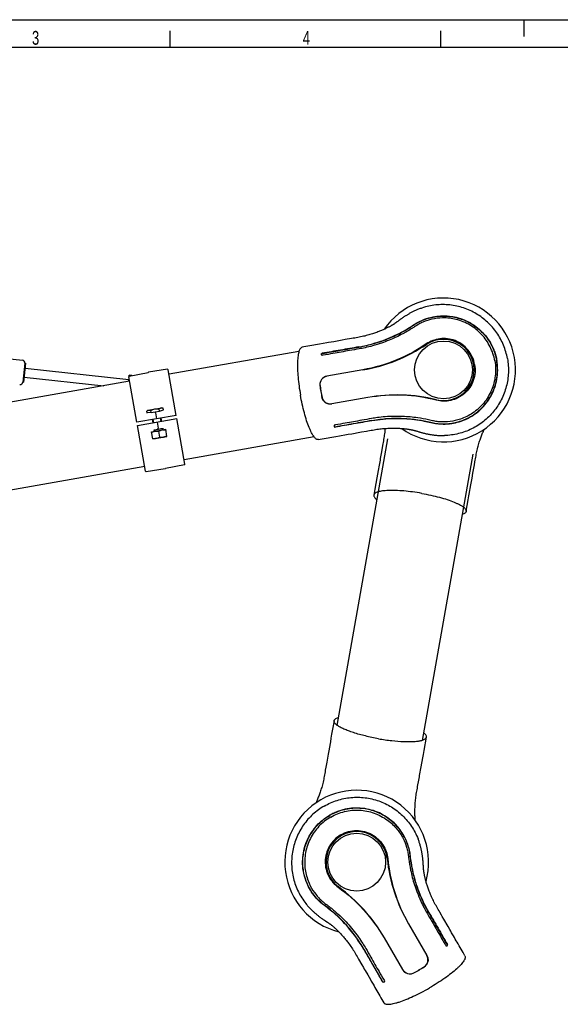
# Model space of a CAD drawing. Extents: x 0 to 420, y 0 to 297.
# Tile 5 of 13: x 144 to 241, y 120 to 297. Entities that reach past the tile are written whole.
import ezdxf

# ---------------------------------------------------------------- set-up
doc = ezdxf.new("R2010")
doc.units = 0
doc.header["$LTSCALE"] = 23.1
for name, color, linetype in [('102182_DXF_CONTINUOUS_LINE', 7, 'CONTINUOUS'), ('102187_DXF_CONTINUOUS_LINE', 7, 'CONTINUOUS'), ('102345_DXF_FORMAT', 7, 'CONTINUOUS'), ('105-5475-01_DXF_CONTINUOUS', 7, 'CONTINUOUS'), ('105-5475-02_DXF_CONTINUOUS', 7, 'CONTINUOUS'), ('105-561-01_DXF_CONTINUOUS_', 7, 'CONTINUOUS'), ('9900055_DXF_CONTINUOUS_LIN', 7, 'CONTINUOUS'), ('9924051_DXF_CONTINUOUS_LIN', 7, 'CONTINUOUS'), ('GAS_SPRING_BDXF_CONTINUOUS', 7, 'CONTINUOUS')]:
    doc.layers.add(name, color=color, linetype=linetype)
doc.styles.get("Standard").update_dxf_attribs({"font": 'txt', "width": 0.7})

msp = doc.modelspace()

# ---------------------------------------------------------------- linework, layer by layer
at = {"layer": '102182_DXF_CONTINUOUS_LINE', "color": 7, "linetype": 'CONTINUOUS'}
for p, q in [((194.45, 237.26), (171.06, 233.14)), ((163.97, 231.89), (96.06, 219.91)), ((197.16, 221.9), (173.77, 217.77)), ((166.68, 216.52), (98.77, 204.55))]:
    msp.add_line(p, q, dxfattribs=at)
at = {"layer": '102187_DXF_CONTINUOUS_LINE', "color": 7, "linetype": 'CONTINUOUS'}
for p, q in [((210.36, 221.5), (201.26, 169.9)), ((225.72, 218.79), (216.62, 167.2))]:
    msp.add_line(p, q, dxfattribs=at)
at = {"layer": '102345_DXF_FORMAT', "color": 7, "linetype": 'CONTINUOUS'}
for p, q in [((0, 297), (420, 297)), ((235, 294), (235, 297)), ((171.25, 292), (171.25, 295)), ((220, 292), (220, 295)), ((415, 292), (25, 292))]:
    msp.add_line(p, q, dxfattribs=at)
at = {"layer": '105-5475-01_DXF_CONTINUOUS', "color": 7, "linetype": 'CONTINUOUS'}
for p, q in [((199.44, 238.79), (198.79, 238.68)), ((199.76, 238.85), (199.44, 238.79)), ((200.7, 239.01), (199.76, 238.85)), ((198.81, 236.58), (198.68, 236.56)), ((205.95, 233.95), (199.47, 232.81)), ((205.95, 233.93), (199.48, 232.79)), ((206.83, 228.96), (200.35, 227.82)), ((206.83, 228.94), (200.36, 227.8)), ((201.02, 224.03), (200.9, 224.01)), ((202.05, 222.11), (202.69, 222.22)), ((205.72, 222.76), (206.58, 222.91)), ((215.55, 222.94), (215.65, 222.91)), ((215.65, 222.91), (215.76, 222.88)), ((215.76, 222.88), (215.93, 222.83)), ((215.93, 222.83), (216.05, 222.79)), ((208.88, 216.78), (208.71, 215.83)), ((225.61, 214.47), (225.77, 215.37)), ((225.77, 215.37), (225.87, 215.96)), ((208.48, 214.51), (208.11, 212.43)), ((225.5, 213.85), (225.61, 214.47)), ((208.11, 212.43), (207.93, 211.4)), ((224.55, 208.47), (224.73, 209.5)), ((224.73, 209.5), (224.92, 210.56))]:
    msp.add_line(p, q, dxfattribs=at)
for points in [[(216.59, 245.08), (216.42, 245.02), (216.26, 244.97), (216.11, 244.91), (215.96, 244.85), (215.81, 244.8), (215.67, 244.74), (215.53, 244.68), (215.4, 244.62), (215.26, 244.56), (215.13, 244.49), (215.01, 244.43), (214.88, 244.37), (214.76, 244.31), (214.65, 244.25), (214.53, 244.19), (214.42, 244.13), (214.31, 244.07), (214.2, 244), (214.1, 243.94), (213.99, 243.88), (213.9, 243.82), (213.8, 243.76), (213.7, 243.7), (213.61, 243.65), (213.52, 243.59), (213.43, 243.53), (213.35, 243.47), (213.27, 243.42), (213.19, 243.36), (213.11, 243.31), (213.03, 243.26), (212.96, 243.21), (212.89, 243.16), (212.82, 243.11), (212.75, 243.06), (212.69, 243.01), (212.62, 242.97), (212.56, 242.92), (212.51, 242.88), (212.45, 242.84), (212.22, 242.67)], [(212.22, 242.67), (212.13, 242.6), (212.09, 242.57), (212.05, 242.54), (212.01, 242.51), (211.97, 242.48), (211.93, 242.45), (211.88, 242.42), (211.84, 242.39), (211.8, 242.36), (211.76, 242.33), (211.71, 242.3), (211.67, 242.27), (211.62, 242.24), (211.57, 242.2), (211.51, 242.17), (211.45, 242.13), (211.39, 242.09), (211.33, 242.05), (211.26, 242.01), (211.18, 241.97), (211.1, 241.92), (211.02, 241.87), (210.94, 241.83), (210.84, 241.77), (210.74, 241.72), (210.63, 241.66), (210.52, 241.61), (210.41, 241.55), (210.29, 241.49), (210.16, 241.43), (210.03, 241.36), (209.89, 241.3), (209.75, 241.24), (209.6, 241.17), (209.45, 241.1), (209.29, 241.04), (209.13, 240.97), (208.97, 240.9), (208.8, 240.84), (208.62, 240.77), (208.44, 240.7), (208.25, 240.63), (208.06, 240.57), (207.86, 240.5), (207.66, 240.43), (207.45, 240.37), (207.23, 240.3), (207.01, 240.23), (206.78, 240.17), (206.54, 240.11), (206.29, 240.04), (206.05, 239.99), (205.8, 239.93), (205.55, 239.87), (205.29, 239.82), (205.03, 239.78), (204.77, 239.73), (204.49, 239.68), (204.22, 239.63), (203.93, 239.58), (202.79, 239.38)], [(202.79, 239.38), (202.21, 239.28), (201.91, 239.23), (201.62, 239.17), (200.7, 239.01)], [(197.45, 238.44), (197.1, 238.38), (196.75, 238.32), (196.4, 238.25), (196.04, 238.19), (195.68, 238.13), (195.32, 238.06), (195.01, 238.01)], [(198.79, 238.68), (198.12, 238.56), (197.45, 238.44)], [(206.58, 222.91), (206.87, 222.96), (207.15, 223.01), (207.42, 223.06), (207.7, 223.11), (207.96, 223.15), (208.22, 223.2), (208.48, 223.24), (208.74, 223.27), (208.99, 223.3), (209.24, 223.33), (209.49, 223.36), (209.74, 223.38), (209.98, 223.4), (210.21, 223.41), (210.44, 223.43), (210.66, 223.43), (210.87, 223.44), (211.08, 223.45), (211.28, 223.45), (211.48, 223.45), (211.68, 223.45), (211.86, 223.44), (212.05, 223.44), (212.22, 223.43), (212.4, 223.43), (212.57, 223.42), (212.74, 223.41), (212.9, 223.4), (213.05, 223.38), (213.2, 223.37), (213.35, 223.36), (213.49, 223.34), (213.62, 223.33), (213.75, 223.31), (213.87, 223.3), (213.99, 223.28), (214.11, 223.26), (214.21, 223.25), (214.31, 223.23), (214.4, 223.21), (214.49, 223.2), (214.58, 223.18), (214.66, 223.17), (214.73, 223.15), (214.8, 223.14), (214.87, 223.12), (214.93, 223.11), (214.99, 223.09), (215.05, 223.08), (215.11, 223.06), (215.16, 223.05), (215.21, 223.04), (215.26, 223.03), (215.31, 223.01), (215.36, 223), (215.4, 222.98), (215.45, 222.97), (215.5, 222.96), (215.55, 222.94)], [(197.94, 221.39), (198.25, 221.44), (198.61, 221.5), (198.97, 221.57), (199.33, 221.63), (199.68, 221.69), (200.03, 221.75), (200.38, 221.82), (200.72, 221.88), (201.06, 221.93)], [(201.06, 221.93), (201.72, 222.05), (202.05, 222.11)], [(202.69, 222.22), (203.33, 222.34), (203.94, 222.44)], [(203.94, 222.44), (205.43, 222.71), (205.72, 222.76)], [(209.94, 223.4), (209.92, 223.19), (209.9, 222.95), (209.88, 222.7), (209.85, 222.45), (209.81, 222.19), (209.78, 221.94), (209.74, 221.68), (209.69, 221.42), (209.65, 221.15), (209.6, 220.88), (209.55, 220.6), (209.5, 220.32), (209.3, 219.18)], [(216.05, 222.79), (216.12, 222.77), (216.19, 222.75), (216.26, 222.73), (216.34, 222.71), (216.42, 222.69), (216.5, 222.66), (216.59, 222.64), (216.67, 222.62), (216.76, 222.59), (216.85, 222.57), (216.95, 222.55), (217.04, 222.52), (217.14, 222.5), (217.24, 222.47), (217.35, 222.45), (217.46, 222.43), (217.56, 222.4), (217.68, 222.38), (217.79, 222.36), (217.91, 222.34), (218.03, 222.32), (218.15, 222.3), (218.27, 222.28), (218.4, 222.26), (218.53, 222.24), (218.66, 222.22), (218.79, 222.2), (218.93, 222.19), (219.07, 222.17), (219.21, 222.16), (219.36, 222.15), (219.51, 222.14), (219.66, 222.13), (219.81, 222.12), (219.97, 222.12), (220.13, 222.12), (220.29, 222.12), (220.46, 222.12), (220.64, 222.12)], [(226.13, 217.39), (226.17, 217.67), (226.22, 217.95), (226.27, 218.22), (226.32, 218.49), (226.37, 218.75), (226.42, 219), (226.47, 219.26), (226.53, 219.51), (226.59, 219.75), (226.65, 220), (226.71, 220.23), (226.78, 220.47), (226.84, 220.69), (226.91, 220.91), (226.97, 221.12), (227.04, 221.32), (227.11, 221.52), (227.18, 221.71), (227.24, 221.9), (227.31, 222.08), (227.38, 222.25), (227.45, 222.43), (227.51, 222.59), (227.58, 222.75), (227.65, 222.91), (227.71, 223.06), (227.78, 223.21), (227.8, 223.25)], [(209.3, 219.18), (209.2, 218.59), (209.14, 218.3), (209.09, 218), (209.04, 217.7), (208.88, 216.78)], [(225.87, 215.96), (225.97, 216.54), (226.02, 216.82), (226.13, 217.39)], [(208.71, 215.83), (208.59, 215.18), (208.48, 214.51)], [(225.1, 211.58), (225.39, 213.22), (225.5, 213.85)], [(224.92, 210.56), (224.98, 210.9), (225.04, 211.24), (225.1, 211.58)]]:
    msp.add_lwpolyline(points, dxfattribs=at)
msp.add_circle((220.47, 233.93), 5.2, dxfattribs=at)
for centre, radius, start, end in [((220.47, 233.93), 12.95, 234.4521, 145.5479), ((220.47, 233.93), 5.52, 256.5124, 123.4876), ((200.73, 263.53), 30.06, 279.9977, 303.7368), ((198.7, 236.75), 0.214, 190.0097, 192.3259), ((198.67, 236.71), 0.183, 176.6406, 185.6921), ((199.74, 231.29), 1.52, 100, 186.8981), ((219.4, 233.74), 21.35, 187.0917, 189.9997), ((218.09, 233.51), 20, 186.8981, 193.1019), ((219.4, 233.74), 21.35, 190.0003, 192.9083), ((200.09, 229.32), 1.52, 193.1019, 280), ((212.05, 199.36), 30.06, 76.2632, 100.0023), ((200.94, 223.86), 0.183, 194.3079, 203.3594), ((200.97, 223.83), 0.214, 187.6741, 189.9903)]:
    msp.add_arc(centre, radius, start, end, dxfattribs=at)
for points, knots in [([(231.97, 235.96), (231.82, 236.79), (231.34, 238.42), (230.13, 240.66), (228.73, 242.27), (227.44, 243.36), (226.03, 244.3), (224.1, 245.18), (222.02, 245.63), (220.33, 245.72), (218.64, 245.63), (217.39, 245.35), (216.59, 245.08)], [0, 0, 0, 0, 0.124952, 0.249907, 0.374863, 0.437431, 0.499999, 0.624954, 0.749909, 0.812477, 0.875045, 1, 1, 1, 1]), ([(215.09, 242.04), (215.4, 242.25), (216.03, 242.62), (217.19, 243.14), (218.49, 243.5), (220.01, 243.7), (221.41, 243.66), (222.88, 243.41), (224.27, 242.95), (225.67, 242.22), (226.95, 241.26), (228.06, 240.11), (228.97, 238.79), (229.54, 237.56), (229.89, 236.49), (230.02, 235.91), (230.07, 235.62)], [0, 0, 0, 0, 0.057384, 0.115006, 0.196507, 0.265858, 0.352158, 0.41307, 0.498305, 0.577687, 0.65904, 0.745439, 0.824064, 0.908588, 0.954186, 1, 1, 1, 1]), ([(215.09, 242.01), (215.38, 242.2), (215.98, 242.55), (217.31, 243.16), (219.19, 243.65), (221.18, 243.67), (222.78, 243.38), (224.35, 242.9), (226.18, 241.91), (227.72, 240.48), (228.7, 239.13), (229.3, 238.02), (229.76, 236.85), (229.96, 236.03), (230.03, 235.61)], [0, 0, 0, 0, 0.052855, 0.108798, 0.228278, 0.353136, 0.416537, 0.480339, 0.608749, 0.738351, 0.80361, 0.869008, 0.934486, 1, 1, 1, 1]), ([(222.71, 243.03), (221.93, 243.22), (220.47, 243.38), (218.45, 243.14), (217.02, 242.67), (216, 242.18), (215.51, 241.88), (215.27, 241.72)], [0, 0, 0, 0, 0.312013, 0.561363, 0.781044, 0.88863, 1, 1, 1, 1]), ([(229.7, 235.56), (229.62, 236), (229.4, 236.88), (228.88, 238.13), (228.2, 239.29), (227.35, 240.34), (226.36, 241.26), (225.25, 242.03), (224.03, 242.63), (223.16, 242.92), (222.71, 243.03)], [0, 0, 0, 0, 0.125499, 0.249779, 0.373941, 0.498191, 0.622941, 0.747652, 0.872631, 1, 1, 1, 1]), ([(205.24, 238.08), (206.56, 238.32), (209.05, 238.96), (211.97, 240.2), (213.9, 241.28), (214.75, 241.82), (215.09, 242.04)], [0, 0, 0, 0, 0.378784, 0.7174, 0.886853, 1, 1, 1, 1]), ([(205.24, 238.05), (206.18, 238.22), (208.02, 238.65), (210.63, 239.57), (212.99, 240.69), (214.43, 241.56), (215.09, 242.01)], [0, 0, 0, 0, 0.267049, 0.528321, 0.775629, 1, 1, 1, 1]), ([(215.27, 241.72), (215.13, 241.63), (214.44, 241.18), (212.95, 240.3), (211.07, 239.41), (209.24, 238.72), (207.79, 238.27), (206.45, 237.94), (205.65, 237.78), (205.3, 237.72)], [0, 0, 0, 0, 0.045663, 0.2294, 0.480782, 0.618909, 0.773644, 0.901382, 1, 1, 1, 1]), ([(226.07, 234.92), (225.99, 235.4), (225.69, 236.34), (224.91, 237.58), (223.84, 238.58), (222.57, 239.26), (221.2, 239.6), (219.82, 239.59), (218.51, 239.26), (217.73, 238.85), (217.37, 238.61)], [0, 0, 0, 0, 0.130736, 0.261011, 0.390275, 0.517856, 0.643059, 0.765244, 0.88406, 1, 1, 1, 1]), ([(195.01, 238.01), (194.95, 238), (194.83, 237.94), (194.68, 237.78), (194.55, 237.55), (194.44, 237.25), (194.34, 236.88), (194.27, 236.44), (194.22, 235.94), (194.17, 235.15), (194.18, 234.03), (194.27, 232.58), (194.45, 231.01), (194.61, 229.93), (194.71, 229.39)], [0, 0, 0, 0, 0.020034, 0.043551, 0.072734, 0.108621, 0.151601, 0.201716, 0.258795, 0.322514, 0.467981, 0.633482, 0.813093, 1, 1, 1, 1]), ([(205.24, 238.08), (204.13, 237.89), (201.93, 237.5), (199.72, 237.11), (198.62, 236.92)], [0, 0, 0, 0, 0.5, 1, 1, 1, 1]), ([(198.63, 236.89), (199.73, 237.08), (201.93, 237.47), (204.14, 237.86), (205.24, 238.05)], [0, 0, 0, 0, 0.5, 1, 1, 1, 1]), ([(205.3, 237.72), (204.71, 237.62), (203.63, 237.43), (202.05, 237.15), (200.48, 236.87), (199.39, 236.68), (198.81, 236.58)], [0, 0, 0, 0, 0.270891, 0.500242, 0.729758, 1, 1, 1, 1]), ([(217.37, 238.61), (215.72, 237.47), (212.05, 235.48), (208.04, 234.32), (205.95, 233.95)], [0, 0, 0, 0, 0.485728, 1, 1, 1, 1]), ([(198.48, 236.71), (198.48, 236.74), (198.48, 236.79), (198.51, 236.85), (198.55, 236.9), (198.6, 236.92), (198.62, 236.92)], [0, 0, 0, 0, 0.279917, 0.527455, 0.75607, 1, 1, 1, 1]), ([(198.49, 236.72), (198.49, 236.74), (198.49, 236.77), (198.52, 236.82), (198.56, 236.87), (198.6, 236.88), (198.62, 236.89)], [0, 0, 0, 0, 0.210139, 0.433809, 0.689926, 1, 1, 1, 1]), ([(198.68, 236.56), (198.66, 236.55), (198.62, 236.55), (198.54, 236.59), (198.5, 236.66), (198.49, 236.7)], [0, 0, 0, 0, 0.243261, 0.46985, 1, 1, 1, 1]), ([(231.97, 235.96), (232.11, 235.12), (232.23, 233.43), (231.85, 230.9), (231.09, 228.92), (230.24, 227.45), (229.24, 226.09), (227.73, 224.6), (225.93, 223.46), (224.37, 222.8), (222.75, 222.31), (221.48, 222.14), (220.64, 222.12)], [0, 0, 0, 0, 0.124952, 0.249907, 0.374863, 0.437431, 0.499999, 0.624954, 0.749909, 0.812477, 0.875045, 1, 1, 1, 1]), ([(218.18, 224.5), (218.51, 224.42), (219.2, 224.29), (220.66, 224.17), (222.59, 224.36), (224.47, 225.02), (225.87, 225.83), (227.18, 226.83), (228.57, 228.38), (229.52, 230.25), (229.98, 231.86), (230.17, 233.1), (230.2, 234.36), (230.1, 235.2), (230.03, 235.61)], [0, 0, 0, 0, 0.052855, 0.108798, 0.228278, 0.353136, 0.416537, 0.480339, 0.608749, 0.738351, 0.80361, 0.869008, 0.934486, 1, 1, 1, 1]), ([(218.19, 224.46), (218.55, 224.38), (219.28, 224.24), (220.54, 224.16), (221.88, 224.25), (223.38, 224.59), (224.68, 225.1), (225.98, 225.85), (227.12, 226.75), (228.19, 227.92), (229.07, 229.25), (229.71, 230.71), (230.12, 232.27), (230.24, 233.61), (230.19, 234.75), (230.12, 235.33), (230.07, 235.62)], [0, 0, 0, 0, 0.057384, 0.115006, 0.196507, 0.265858, 0.352158, 0.41307, 0.498305, 0.577687, 0.65904, 0.745439, 0.824064, 0.908588, 0.954186, 1, 1, 1, 1]), ([(226.07, 234.92), (226.16, 234.44), (226.2, 233.45), (225.89, 232.01), (225.23, 230.71), (224.27, 229.64), (223.09, 228.85), (221.79, 228.38), (220.46, 228.25), (219.58, 228.36), (219.16, 228.47)], [0, 0, 0, 0, 0.130736, 0.261011, 0.390275, 0.517856, 0.643059, 0.765244, 0.88406, 1, 1, 1, 1]), ([(229.7, 235.56), (229.78, 235.11), (229.87, 234.21), (229.81, 232.86), (229.56, 231.54), (229.13, 230.26), (228.51, 229.06), (227.73, 227.95), (226.79, 226.97), (226.07, 226.4), (225.69, 226.15)], [0, 0, 0, 0, 0.125499, 0.249779, 0.373941, 0.498191, 0.622941, 0.747652, 0.872631, 1, 1, 1, 1]), ([(199.47, 232.81), (199.28, 232.77), (198.91, 232.63), (198.47, 232.23), (198.22, 231.69), (198.19, 231.3), (198.22, 231.1)], [0, 0, 0, 0, 0.252109, 0.501927, 0.750416, 1, 1, 1, 1]), ([(197.94, 221.39), (197.88, 221.38), (197.75, 221.39), (197.55, 221.48), (197.35, 221.66), (197.14, 221.9), (196.93, 222.22), (196.71, 222.61), (196.49, 223.06), (196.18, 223.79), (195.8, 224.84), (195.39, 226.24), (195.02, 227.77), (194.81, 228.84), (194.71, 229.39)], [0, 0, 0, 0, 0.020034, 0.043551, 0.072734, 0.108621, 0.151601, 0.201716, 0.258795, 0.322514, 0.467981, 0.633482, 0.813093, 1, 1, 1, 1]), ([(200.36, 227.8), (200.16, 227.77), (199.76, 227.77), (199.22, 228), (198.8, 228.42), (198.64, 228.78), (198.59, 228.97)], [0, 0, 0, 0, 0.252109, 0.501927, 0.750416, 1, 1, 1, 1]), ([(219.16, 228.47), (217.22, 228.98), (213.09, 229.59), (208.92, 229.31), (206.83, 228.94)], [0, 0, 0, 0, 0.485728, 1, 1, 1, 1]), ([(207.51, 225.18), (206.93, 225.07), (205.84, 224.88), (204.27, 224.6), (202.69, 224.32), (201.61, 224.13), (201.02, 224.03)], [0, 0, 0, 0, 0.270891, 0.500242, 0.729758, 1, 1, 1, 1]), ([(218.25, 224.83), (218.09, 224.86), (217.29, 225.05), (215.58, 225.37), (213.52, 225.56), (211.55, 225.58), (210.04, 225.51), (208.67, 225.36), (207.86, 225.24), (207.51, 225.18)], [0, 0, 0, 0, 0.045663, 0.2294, 0.480782, 0.618909, 0.773644, 0.901382, 1, 1, 1, 1]), ([(207.57, 224.84), (208.51, 225.01), (210.38, 225.23), (213.15, 225.26), (215.75, 225.01), (217.4, 224.69), (218.18, 224.5)], [0, 0, 0, 0, 0.267049, 0.528321, 0.775629, 1, 1, 1, 1]), ([(207.58, 224.81), (208.9, 225.05), (211.46, 225.29), (214.63, 225.13), (216.81, 224.78), (217.8, 224.56), (218.19, 224.46)], [0, 0, 0, 0, 0.378784, 0.7174, 0.886853, 1, 1, 1, 1]), ([(225.69, 226.15), (225.02, 225.7), (223.7, 225.04), (221.72, 224.58), (220.22, 224.53), (219.09, 224.65), (218.53, 224.76), (218.25, 224.83)], [0, 0, 0, 0, 0.312013, 0.561363, 0.781044, 0.88863, 1, 1, 1, 1]), ([(200.9, 224.01), (200.88, 224), (200.83, 223.99), (200.77, 223.92), (200.75, 223.85), (200.76, 223.8)], [0, 0, 0, 0, 0.243261, 0.46985, 1, 1, 1, 1]), ([(200.76, 223.79), (200.77, 223.77), (200.78, 223.72), (200.83, 223.67), (200.89, 223.64), (200.94, 223.64), (200.96, 223.64)], [0, 0, 0, 0, 0.279917, 0.527455, 0.75607, 1, 1, 1, 1]), ([(200.77, 223.78), (200.77, 223.77), (200.79, 223.74), (200.83, 223.7), (200.88, 223.67), (200.93, 223.67), (200.95, 223.68)], [0, 0, 0, 0, 0.210139, 0.433809, 0.689926, 1, 1, 1, 1]), ([(200.95, 223.68), (202.06, 223.87), (204.26, 224.26), (206.47, 224.65), (207.57, 224.84)], [0, 0, 0, 0, 0.5, 1, 1, 1, 1]), ([(207.58, 224.81), (206.47, 224.62), (204.27, 224.23), (202.06, 223.84), (200.96, 223.64)], [0, 0, 0, 0, 0.5, 1, 1, 1, 1]), ([(207.93, 211.4), (207.92, 211.34), (207.93, 211.21), (208.03, 211.01), (208.2, 210.81), (208.35, 210.68), (208.44, 210.61)], [0, 0, 0, 0, 0.183889, 0.400166, 0.669035, 1, 1, 1, 1]), ([(216.55, 211.7), (216, 211.8), (214.93, 211.96), (213.36, 212.14), (211.9, 212.23), (210.79, 212.24), (210, 212.19), (209.5, 212.14), (209.06, 212.07), (208.68, 211.97), (208.38, 211.86), (208.15, 211.73), (207.99, 211.58), (207.94, 211.46), (207.93, 211.4)], [0, 0, 0, 0, 0.186902, 0.366509, 0.532006, 0.677472, 0.741191, 0.79827, 0.848388, 0.891371, 0.92726, 0.956445, 0.979965, 1, 1, 1, 1]), ([(216.55, 211.7), (217.1, 211.6), (218.17, 211.39), (219.7, 211.02), (221.1, 210.61), (222.15, 210.23), (222.87, 209.92), (223.33, 209.7), (223.72, 209.48), (224.04, 209.27), (224.28, 209.06), (224.45, 208.86), (224.55, 208.66), (224.56, 208.53), (224.55, 208.47)], [0, 0, 0, 0, 0.186902, 0.366509, 0.532006, 0.677472, 0.741191, 0.79827, 0.848388, 0.891371, 0.92726, 0.956445, 0.979965, 1, 1, 1, 1]), ([(224.55, 208.47), (224.54, 208.41), (224.49, 208.29), (224.32, 208.13), (224.09, 208), (223.91, 207.94), (223.8, 207.9)], [0, 0, 0, 0, 0.183889, 0.400166, 0.669035, 1, 1, 1, 1])]:
    msp.add_open_spline(points, degree=3, knots=knots, dxfattribs=at)
at = {"layer": '105-5475-02_DXF_CONTINUOUS', "color": 7, "linetype": 'CONTINUOUS'}
for p, q in [((200.76, 170.76), (200.39, 168.67)), ((216.96, 165.39), (217.38, 167.82)), ((200.04, 166.65), (199.92, 166)), ((199.7, 164.75), (199.44, 163.27)), ((216.38, 162.13), (216.6, 163.39)), ((216.6, 163.39), (216.72, 164.05)), ((216.83, 144.82), (216.82, 144.95)), ((216.84, 144.65), (216.83, 144.82)), ((216.84, 144.54), (216.84, 144.65)), ((216.85, 144.43), (216.84, 144.54)), ((221.29, 133.69), (220.53, 135)), ((214.17, 134.17), (217.46, 128.48)), ((214.19, 134.18), (217.48, 128.49)), ((209.79, 131.64), (213.08, 125.95)), ((209.81, 131.65), (213.1, 125.96)), ((220.8, 130.41), (220.86, 130.3)), ((206.82, 124.98), (207.3, 124.15)), ((207.3, 124.15), (207.47, 123.87)), ((209.76, 124.03), (209.82, 123.92))]:
    msp.add_line(p, q, dxfattribs=at)
for points in [[(200.39, 168.67), (200.33, 168.32), (200.27, 167.98), (200.21, 167.64)], [(200.21, 167.64), (200.1, 166.98), (200.04, 166.65)], [(199.92, 166), (199.81, 165.37), (199.7, 164.75)], [(216.72, 164.05), (216.84, 164.71), (216.96, 165.39)], [(199.44, 163.27), (199.34, 162.69), (199.29, 162.4), (199.19, 161.83)], [(199.19, 161.83), (199.14, 161.55), (199.09, 161.27), (199.04, 161), (199, 160.74), (198.95, 160.48), (198.9, 160.22), (198.84, 159.97), (198.79, 159.72), (198.73, 159.47), (198.66, 159.23), (198.6, 158.99), (198.54, 158.76), (198.47, 158.53), (198.4, 158.32), (198.34, 158.11), (198.27, 157.9), (198.2, 157.7), (198.14, 157.51), (198.07, 157.33), (198, 157.15), (197.93, 156.97), (197.87, 156.8), (197.8, 156.63), (197.73, 156.47), (197.67, 156.32), (197.6, 156.16), (197.53, 156.01), (197.52, 155.97)], [(216.01, 160.05), (216.12, 160.63), (216.17, 160.92), (216.22, 161.22), (216.38, 162.13)], [(215.38, 152.82), (215.38, 152.87), (215.36, 153.03), (215.35, 153.2), (215.34, 153.37), (215.34, 153.54), (215.33, 153.72), (215.33, 153.9), (215.32, 154.09), (215.32, 154.28), (215.32, 154.48), (215.32, 154.69), (215.33, 154.9), (215.34, 155.11), (215.35, 155.33), (215.36, 155.56), (215.37, 155.79), (215.39, 156.03), (215.41, 156.28), (215.44, 156.53), (215.47, 156.78), (215.5, 157.03), (215.53, 157.29), (215.57, 157.55), (215.62, 157.81), (215.66, 158.07), (215.71, 158.34), (215.76, 158.62), (215.81, 158.9), (216.01, 160.05)], [(216.82, 144.95), (216.81, 145.02), (216.81, 145.09), (216.8, 145.17), (216.8, 145.25), (216.79, 145.33), (216.79, 145.42), (216.78, 145.51), (216.77, 145.59), (216.76, 145.69), (216.75, 145.78), (216.74, 145.88), (216.73, 145.98), (216.72, 146.08), (216.71, 146.18), (216.7, 146.29), (216.68, 146.4), (216.67, 146.51), (216.65, 146.62), (216.63, 146.73), (216.61, 146.85), (216.59, 146.97), (216.57, 147.09), (216.54, 147.21), (216.52, 147.34), (216.49, 147.47), (216.46, 147.6), (216.43, 147.73), (216.4, 147.86), (216.37, 148), (216.33, 148.14), (216.29, 148.28), (216.25, 148.42), (216.21, 148.57), (216.16, 148.71), (216.11, 148.86), (216.06, 149.02), (216, 149.17), (215.95, 149.33), (215.88, 149.5)], [(219.8, 136.26), (219.66, 136.51), (219.52, 136.75), (219.38, 136.99), (219.25, 137.23), (219.12, 137.46), (218.99, 137.68), (218.87, 137.91), (218.75, 138.14), (218.64, 138.37), (218.53, 138.59), (218.43, 138.82), (218.33, 139.04), (218.23, 139.25), (218.14, 139.46), (218.06, 139.66), (217.98, 139.86), (217.9, 140.06), (217.83, 140.25), (217.76, 140.43), (217.7, 140.62), (217.64, 140.79), (217.58, 140.97), (217.52, 141.14), (217.47, 141.3), (217.42, 141.47), (217.37, 141.63), (217.33, 141.78), (217.29, 141.93), (217.25, 142.08), (217.21, 142.22), (217.18, 142.36), (217.15, 142.48), (217.12, 142.61), (217.09, 142.73), (217.07, 142.85), (217.04, 142.96), (217.02, 143.07), (217, 143.17), (216.99, 143.26), (216.97, 143.35), (216.96, 143.43), (216.94, 143.51), (216.93, 143.59), (216.92, 143.66), (216.91, 143.73), (216.91, 143.79), (216.9, 143.86), (216.89, 143.91), (216.89, 143.97), (216.88, 144.02), (216.88, 144.07), (216.87, 144.13), (216.87, 144.18), (216.86, 144.23), (216.86, 144.28), (216.86, 144.33), (216.85, 144.38), (216.85, 144.43)], [(195.69, 137.84), (195.8, 137.69), (195.91, 137.57), (196.01, 137.44), (196.12, 137.32), (196.22, 137.2), (196.33, 137.09), (196.43, 136.98), (196.53, 136.87), (196.64, 136.77), (196.74, 136.67), (196.84, 136.57), (196.94, 136.47), (197.04, 136.38), (197.14, 136.29), (197.23, 136.2), (197.33, 136.12), (197.42, 136.04), (197.52, 135.96), (197.61, 135.88), (197.7, 135.81), (197.79, 135.73), (197.88, 135.66), (197.97, 135.59), (198.06, 135.53), (198.14, 135.46), (198.23, 135.4), (198.31, 135.34), (198.39, 135.28), (198.47, 135.22), (198.54, 135.17), (198.62, 135.11), (198.69, 135.06), (198.76, 135.01), (198.83, 134.97), (198.9, 134.92), (198.97, 134.87), (199.03, 134.83), (199.1, 134.79), (199.15, 134.75), (199.21, 134.71), (199.45, 134.55)], [(220.53, 135), (220.24, 135.51), (220.09, 135.76), (219.8, 136.26)], [(199.45, 134.55), (199.54, 134.49), (199.59, 134.47), (199.63, 134.44), (199.67, 134.41), (199.72, 134.38), (199.76, 134.35), (199.8, 134.32), (199.84, 134.29), (199.88, 134.26), (199.93, 134.23), (199.97, 134.2), (200.01, 134.17), (200.06, 134.13), (200.11, 134.1), (200.16, 134.06), (200.22, 134.02), (200.27, 133.97), (200.33, 133.92), (200.4, 133.87), (200.46, 133.82), (200.53, 133.76), (200.61, 133.7), (200.68, 133.63), (200.76, 133.56), (200.85, 133.49), (200.94, 133.41), (201.03, 133.32), (201.12, 133.23), (201.22, 133.14), (201.32, 133.05), (201.42, 132.94), (201.53, 132.84), (201.64, 132.72), (201.75, 132.61), (201.87, 132.49), (201.99, 132.36), (202.1, 132.23), (202.22, 132.1), (202.34, 131.96), (202.47, 131.82), (202.59, 131.68), (202.72, 131.52), (202.85, 131.36), (202.98, 131.2), (203.11, 131.03), (203.25, 130.86), (203.38, 130.68), (203.52, 130.49), (203.66, 130.29), (203.8, 130.09), (203.94, 129.88), (204.08, 129.67), (204.22, 129.46), (204.36, 129.24), (204.5, 129.01), (204.63, 128.79), (204.76, 128.55), (204.9, 128.31), (205.04, 128.07), (205.18, 127.82), (205.77, 126.82)], [(222.25, 132.03), (221.92, 132.59), (221.76, 132.87), (221.6, 133.15), (221.29, 133.69)], [(224.33, 128.42), (224.18, 128.68), (223.99, 129), (223.81, 129.32), (223.63, 129.64), (223.45, 129.95), (223.27, 130.25), (223.1, 130.56), (222.92, 130.86), (222.75, 131.15), (222.58, 131.45), (222.42, 131.74), (222.25, 132.03)], [(205.77, 126.82), (206.06, 126.3), (206.21, 126.04), (206.36, 125.78), (206.82, 124.98)], [(207.47, 123.87), (207.8, 123.3), (207.96, 123.01), (208.13, 122.71), (208.48, 122.12)], [(208.48, 122.12), (208.65, 121.81), (208.83, 121.51), (209.01, 121.2), (209.19, 120.88), (209.38, 120.56), (209.56, 120.24), (209.72, 119.98)]]:
    msp.add_lwpolyline(points, dxfattribs=at)
msp.add_circle((204.84, 145.3), 5.2, dxfattribs=at)
for centre, radius, start, end in [((203.19, 172.49), 3.17, 232.433, 233.3059), ((203.36, 172.72), 3.45, 233.3097, 234.4363), ((215.64, 170.49), 3.38, 285.5591, 287.5294), ((204.84, 145.3), 12.95, 344.4521, 255.5479), ((204.84, 145.3), 5.52, 6.5124, 233.4876), ((240.2, 149.2), 30.06, 186.2632, 210.0023), ((183.78, 116.62), 30.06, 29.9977, 53.7368), ((221, 130.43), 0.214, 297.6741, 299.9903), ((216.14, 127.72), 1.52, 303.1019, 30), ((214.41, 126.72), 1.52, 210, 296.8981), ((206.05, 143.2), 20, 296.8981, 303.1019), ((205.38, 144.36), 21.35, 300.0003, 302.9083), ((205.38, 144.36), 21.35, 297.0917, 299.9997), ((209.68, 123.86), 0.183, 286.6406, 295.6921), ((209.64, 123.87), 0.214, 300.0097, 302.3259)]:
    msp.add_arc(centre, radius, start, end, dxfattribs=at)
for points, knots in [([(201.26, 169.98), (201.17, 170.05), (201.03, 170.17), (200.86, 170.37), (200.76, 170.56), (200.75, 170.7), (200.76, 170.76)], [0, 0, 0, 0, 0.329927, 0.598452, 0.815135, 1, 1, 1, 1]), ([(200.76, 170.76), (200.77, 170.81), (200.83, 170.94), (200.99, 171.09), (201.22, 171.22), (201.41, 171.29), (201.51, 171.32)], [0, 0, 0, 0, 0.183889, 0.400166, 0.669035, 1, 1, 1, 1]), ([(208.76, 167.52), (207.97, 167.66), (206.46, 167.98), (204.65, 168.47), (203.37, 168.92), (202.57, 169.24), (201.9, 169.56), (201.52, 169.79), (201.35, 169.91)], [0, 0, 0, 0, 0.308581, 0.59168, 0.716613, 0.827369, 0.922209, 1, 1, 1, 1]), ([(217.38, 167.82), (217.4, 167.88), (217.39, 168.02), (217.29, 168.22), (217.11, 168.42), (216.96, 168.55), (216.87, 168.61)], [0, 0, 0, 0, 0.183889, 0.400166, 0.669035, 1, 1, 1, 1]), ([(208.76, 167.52), (209.55, 167.38), (211.08, 167.16), (212.95, 167.01), (214.3, 166.99), (215.17, 167.02), (215.9, 167.09), (216.35, 167.18), (216.54, 167.23)], [0, 0, 0, 0, 0.308581, 0.59168, 0.716613, 0.827369, 0.922209, 1, 1, 1, 1]), ([(216.65, 167.27), (216.75, 167.3), (216.93, 167.37), (217.16, 167.5), (217.32, 167.64), (217.37, 167.77), (217.38, 167.82)], [0, 0, 0, 0, 0.329927, 0.598452, 0.815135, 1, 1, 1, 1]), ([(199.01, 155.4), (199.74, 155.83), (201.29, 156.51), (203.79, 157.02), (205.92, 156.99), (207.59, 156.69), (209.21, 156.22), (211.13, 155.31), (212.81, 154), (213.96, 152.77), (214.98, 151.41), (215.57, 150.28), (215.88, 149.5)], [0, 0, 0, 0, 0.124952, 0.249907, 0.374863, 0.437431, 0.499999, 0.624954, 0.749909, 0.812477, 0.875045, 1, 1, 1, 1]), ([(199.01, 155.4), (198.28, 154.98), (196.9, 153.98), (195.21, 152.07), (194.18, 150.21), (193.6, 148.62), (193.2, 146.98), (193.03, 144.86), (193.32, 142.75), (193.81, 141.13), (194.48, 139.58), (195.16, 138.5), (195.69, 137.84)], [0, 0, 0, 0, 0.124952, 0.249907, 0.374863, 0.437431, 0.499999, 0.624954, 0.749909, 0.812477, 0.875045, 1, 1, 1, 1]), ([(214.52, 146.39), (214.48, 146.76), (214.35, 147.49), (214, 148.7), (213.45, 149.93), (212.63, 151.22), (211.7, 152.27), (210.55, 153.23), (209.31, 154), (207.85, 154.61), (206.29, 154.98), (204.7, 155.08), (203.1, 154.93), (201.8, 154.58), (200.75, 154.15), (200.23, 153.88), (199.97, 153.74)], [0, 0, 0, 0, 0.057384, 0.115006, 0.196507, 0.265858, 0.352158, 0.41307, 0.498305, 0.577687, 0.65904, 0.745439, 0.824064, 0.908588, 0.954186, 1, 1, 1, 1]), ([(214.49, 146.37), (214.45, 146.71), (214.34, 147.4), (213.95, 148.81), (213.11, 150.56), (211.84, 152.1), (210.6, 153.14), (209.22, 154.03), (207.28, 154.8), (205.2, 155.06), (203.54, 154.94), (202.3, 154.69), (201.11, 154.29), (200.35, 153.91), (199.99, 153.7)], [0, 0, 0, 0, 0.052855, 0.108798, 0.228278, 0.353136, 0.416537, 0.480339, 0.608749, 0.738351, 0.80361, 0.869008, 0.934486, 1, 1, 1, 1]), ([(200.16, 153.41), (200.55, 153.64), (201.36, 154.03), (202.65, 154.44), (203.98, 154.66), (205.33, 154.68), (206.67, 154.52), (207.98, 154.16), (209.22, 153.62), (210, 153.13), (210.37, 152.86)], [0, 0, 0, 0, 0.125499, 0.249779, 0.373941, 0.498191, 0.622941, 0.747652, 0.872631, 1, 1, 1, 1]), ([(199.06, 137.46), (198.76, 137.68), (198.19, 138.15), (197.31, 139.07), (196.52, 140.16), (195.82, 141.52), (195.38, 142.85), (195.11, 144.32), (195.07, 145.78), (195.27, 147.35), (195.73, 148.88), (196.44, 150.31), (197.37, 151.62), (198.32, 152.58), (199.22, 153.27), (199.71, 153.59), (199.97, 153.74)], [0, 0, 0, 0, 0.057384, 0.115006, 0.196507, 0.265858, 0.352158, 0.41307, 0.498305, 0.577687, 0.65904, 0.745439, 0.824064, 0.908588, 0.954186, 1, 1, 1, 1]), ([(199.09, 137.48), (198.82, 137.68), (198.28, 138.12), (197.25, 139.17), (196.15, 140.77), (195.45, 142.64), (195.17, 144.23), (195.09, 145.87), (195.39, 147.93), (196.21, 149.86), (197.14, 151.25), (197.97, 152.2), (198.92, 153.03), (199.62, 153.49), (199.99, 153.7)], [0, 0, 0, 0, 0.052855, 0.108798, 0.228278, 0.353136, 0.416537, 0.480339, 0.608749, 0.738351, 0.80361, 0.869008, 0.934486, 1, 1, 1, 1]), ([(200.16, 153.41), (199.77, 153.18), (199.02, 152.68), (198.02, 151.77), (197.17, 150.72), (196.47, 149.57), (195.94, 148.32), (195.6, 147.02), (195.45, 145.66), (195.48, 144.75), (195.53, 144.29)], [0, 0, 0, 0, 0.125499, 0.249779, 0.373941, 0.498191, 0.622941, 0.747652, 0.872631, 1, 1, 1, 1]), ([(210.37, 152.86), (211.02, 152.39), (212.09, 151.37), (213.2, 149.67), (213.76, 148.27), (214.04, 147.17), (214.12, 146.61), (214.16, 146.32)], [0, 0, 0, 0, 0.312013, 0.561363, 0.781044, 0.88863, 1, 1, 1, 1]), ([(202, 150.22), (202.42, 150.47), (203.33, 150.85), (204.79, 151.04), (206.24, 150.87), (207.58, 150.33), (208.72, 149.5), (209.6, 148.44), (210.19, 147.23), (210.38, 146.36), (210.42, 145.93)], [0, 0, 0, 0, 0.130736, 0.261011, 0.390275, 0.517856, 0.643059, 0.765244, 0.88406, 1, 1, 1, 1]), ([(202, 150.22), (201.57, 149.98), (200.79, 149.38), (199.89, 148.22), (199.32, 146.87), (199.11, 145.45), (199.26, 144.04), (199.74, 142.75), (200.5, 141.63), (201.15, 141.04), (201.5, 140.78)], [0, 0, 0, 0, 0.130736, 0.261011, 0.390275, 0.517856, 0.643059, 0.765244, 0.88406, 1, 1, 1, 1]), ([(210.42, 145.93), (210.61, 143.93), (211.44, 139.84), (213.13, 136.03), (214.19, 134.18)], [0, 0, 0, 0, 0.485728, 1, 1, 1, 1]), ([(214.16, 146.32), (214.17, 146.16), (214.27, 145.34), (214.56, 143.63), (215.08, 141.62), (215.73, 139.77), (216.32, 138.37), (216.93, 137.13), (217.32, 136.42), (217.5, 136.11)], [0, 0, 0, 0, 0.045663, 0.2294, 0.480782, 0.618909, 0.773644, 0.901382, 1, 1, 1, 1]), ([(217.79, 136.28), (217.31, 137.1), (216.46, 138.79), (215.49, 141.38), (214.83, 143.91), (214.57, 145.58), (214.49, 146.37)], [0, 0, 0, 0, 0.267049, 0.528321, 0.775629, 1, 1, 1, 1]), ([(217.82, 136.3), (217.14, 137.46), (216.04, 139.78), (215.11, 142.81), (214.69, 144.99), (214.56, 145.99), (214.52, 146.39)], [0, 0, 0, 0, 0.378784, 0.7174, 0.886853, 1, 1, 1, 1]), ([(195.53, 144.29), (195.61, 143.49), (195.96, 142.06), (196.88, 140.24), (197.81, 139.06), (198.62, 138.27), (199.06, 137.92), (199.3, 137.74)], [0, 0, 0, 0, 0.312013, 0.561363, 0.781044, 0.88863, 1, 1, 1, 1]), ([(201.5, 140.78), (203.14, 139.62), (206.26, 136.85), (208.73, 133.48), (209.79, 131.64)], [0, 0, 0, 0, 0.485728, 1, 1, 1, 1]), ([(206.15, 129.56), (205.47, 130.73), (204.02, 132.84), (201.86, 135.16), (200.18, 136.61), (199.38, 137.23), (199.06, 137.46)], [0, 0, 0, 0, 0.378784, 0.7174, 0.886853, 1, 1, 1, 1]), ([(206.18, 129.57), (205.7, 130.4), (204.67, 131.98), (202.91, 134.12), (201.04, 135.95), (199.73, 137.01), (199.09, 137.48)], [0, 0, 0, 0, 0.267049, 0.528321, 0.775629, 1, 1, 1, 1]), ([(199.3, 137.74), (199.43, 137.65), (200.09, 137.15), (201.43, 136.05), (202.9, 134.59), (204.18, 133.1), (205.1, 131.89), (205.87, 130.75), (206.29, 130.05), (206.47, 129.74)], [0, 0, 0, 0, 0.045663, 0.2294, 0.480782, 0.618909, 0.773644, 0.901382, 1, 1, 1, 1]), ([(217.5, 136.11), (217.8, 135.6), (218.35, 134.65), (219.15, 133.26), (219.95, 131.87), (220.5, 130.92), (220.8, 130.41)], [0, 0, 0, 0, 0.270891, 0.500242, 0.729758, 1, 1, 1, 1]), ([(221.15, 130.46), (220.59, 131.43), (219.47, 133.37), (218.35, 135.31), (217.79, 136.28)], [0, 0, 0, 0, 0.5, 1, 1, 1, 1]), ([(217.82, 136.3), (218.38, 135.33), (219.5, 133.39), (220.62, 131.45), (221.18, 130.48)], [0, 0, 0, 0, 0.5, 1, 1, 1, 1]), ([(206.15, 129.56), (206.71, 128.59), (207.83, 126.65), (208.95, 124.71), (209.51, 123.74)], [0, 0, 0, 0, 0.5, 1, 1, 1, 1]), ([(209.53, 123.76), (208.97, 124.73), (207.85, 126.67), (206.74, 128.61), (206.18, 129.57)], [0, 0, 0, 0, 0.5, 1, 1, 1, 1]), ([(206.47, 129.74), (206.77, 129.23), (207.31, 128.28), (208.11, 126.89), (208.91, 125.5), (209.46, 124.55), (209.76, 124.03)], [0, 0, 0, 0, 0.270891, 0.500242, 0.729758, 1, 1, 1, 1]), ([(220.86, 130.3), (220.87, 130.28), (220.9, 130.24), (220.98, 130.2), (221.06, 130.21), (221.1, 130.24)], [0, 0, 0, 0, 0.243261, 0.46985, 1, 1, 1, 1]), ([(221.11, 130.24), (221.13, 130.25), (221.17, 130.29), (221.2, 130.35), (221.21, 130.42), (221.19, 130.46), (221.18, 130.48)], [0, 0, 0, 0, 0.279917, 0.527455, 0.75607, 1, 1, 1, 1]), ([(221.12, 130.26), (221.14, 130.28), (221.17, 130.33), (221.18, 130.4), (221.16, 130.44), (221.15, 130.46)], [0, 0, 0, 0, 0.432297, 0.6905, 1, 1, 1, 1]), ([(217.48, 128.49), (217.58, 128.32), (217.71, 127.94), (217.68, 127.35), (217.43, 126.81), (217.15, 126.54), (216.98, 126.43)], [0, 0, 0, 0, 0.252109, 0.501927, 0.750416, 1, 1, 1, 1]), ([(224.33, 128.42), (224.36, 128.36), (224.4, 128.23), (224.37, 128.02), (224.28, 127.77), (224.12, 127.49), (223.9, 127.18), (223.61, 126.84), (223.25, 126.48), (222.68, 125.93), (221.82, 125.22), (220.65, 124.36), (219.33, 123.48), (218.4, 122.92), (217.92, 122.64)], [0, 0, 0, 0, 0.020034, 0.043551, 0.072734, 0.108621, 0.151601, 0.201716, 0.258795, 0.322514, 0.467981, 0.633482, 0.813093, 1, 1, 1, 1]), ([(213.08, 125.95), (213.17, 125.78), (213.44, 125.48), (213.97, 125.21), (214.55, 125.15), (214.94, 125.26), (215.11, 125.35)], [0, 0, 0, 0, 0.252109, 0.501927, 0.750416, 1, 1, 1, 1]), ([(209.75, 123.68), (209.73, 123.67), (209.68, 123.66), (209.61, 123.66), (209.55, 123.68), (209.52, 123.72), (209.51, 123.74)], [0, 0, 0, 0, 0.279917, 0.527455, 0.75607, 1, 1, 1, 1]), ([(209.74, 123.68), (209.72, 123.68), (209.69, 123.67), (209.63, 123.68), (209.57, 123.7), (209.55, 123.73), (209.53, 123.75)], [0, 0, 0, 0, 0.210139, 0.433809, 0.689926, 1, 1, 1, 1]), ([(209.72, 119.98), (209.75, 119.92), (209.84, 119.83), (210.04, 119.74), (210.3, 119.7), (210.62, 119.7), (211, 119.74), (211.44, 119.82), (211.93, 119.94), (212.69, 120.17), (213.74, 120.56), (215.07, 121.14), (216.49, 121.84), (217.44, 122.36), (217.92, 122.64)], [0, 0, 0, 0, 0.020034, 0.043551, 0.072734, 0.108621, 0.151601, 0.201716, 0.258795, 0.322514, 0.467981, 0.633482, 0.813093, 1, 1, 1, 1]), ([(209.82, 123.92), (209.83, 123.91), (209.85, 123.87), (209.84, 123.77), (209.8, 123.71), (209.76, 123.69)], [0, 0, 0, 0, 0.243261, 0.46985, 1, 1, 1, 1])]:
    msp.add_open_spline(points, degree=3, knots=knots, dxfattribs=at)
msp.add_open_spline([(221.09, 130.23), (221.1, 130.24), (221.11, 130.25), (221.12, 130.26)], degree=3, dxfattribs=at)
at = {"layer": '105-561-01_DXF_CONTINUOUS_', "color": 7, "linetype": 'CONTINUOUS'}
for p, q in [((170.8, 234.04), (167.36, 233.5)), ((165.27, 224.5), (163.82, 232.71)), ((163.9, 232.83), (167.32, 233.49)), ((167.32, 233.49), (167.36, 233.5)), ((172.36, 225.75), (170.91, 233.96)), ((172.36, 225.75), (165.27, 224.5)), ((167.85, 226.26), (167.08, 226.22)), ((167.08, 226.22), (167.1, 226.23)), ((167.85, 226.26), (168.59, 226.4)), ((168.59, 226.4), (169.34, 226.52)), ((168.59, 226.4), (168.6, 226.31)), ((168.62, 226.22), (168.6, 226.31)), ((168.62, 226.22), (168.81, 225.12)), ((169.34, 226.52), (170.06, 226.75)), ((170.06, 226.75), (170.05, 226.75)), ((165.37, 223.91), (172.46, 225.16)), ((166.82, 215.7), (165.37, 223.91)), ((168.92, 224.53), (169.11, 223.44)), ((169.13, 223.34), (169.11, 223.44)), ((173.91, 216.95), (172.46, 225.16)), ((169.13, 223.34), (169.15, 223.22)), ((173.83, 216.83), (170.41, 216.17)), ((166.94, 215.62), (170.38, 216.16)), ((170.38, 216.16), (170.41, 216.17))]:
    msp.add_line(p, q, dxfattribs=at)
for centre, start, end in [((170.81, 233.94), 10, 99), ((163.92, 232.73), 101, 190), ((173.81, 216.93), 281, 10), ((166.92, 215.71), 190, 279)]:
    msp.add_arc(centre, 0.1, start, end, dxfattribs=at)
for major_axis, start_param, end_param in [((0.889, 0.141), 1.572341, 3.618809), ((0.884, 0.172), -0.477216, 1.569252)]:
    msp.add_ellipse((169.16, 223.15), major_axis=major_axis, ratio=0.087462, start_param=start_param, end_param=end_param, dxfattribs=at)
at = {"layer": '9900055_DXF_CONTINUOUS_LIN', "color": 7, "linetype": 'CONTINUOUS'}
for p, q in [((167.91, 222.79), (170.47, 223.24)), ((168.13, 221.51), (167.91, 222.79)), ((168.13, 221.51), (170.69, 221.96)), ((169.39, 221.85), (169.21, 222.9)), ((170.69, 221.96), (170.47, 223.24))]:
    msp.add_line(p, q, dxfattribs=at)
for centre, start, end in [((168.84, 221.22), 100.0164, 105.028), ((170.12, 221.45), 94.972, 99.9836), ((169.75, 223.53), 280.0164, 285.028), ((168.48, 223.31), 274.972, 279.9836)]:
    msp.add_arc(centre, 1.71, start, end, dxfattribs=at)
for points, knots in [([(167.93, 222.68), (168, 222.72), (168.16, 222.79), (168.32, 222.85), (168.4, 222.87)], [0, 0, 0, 0, 0.501595, 1, 1, 1, 1]), ([(168.55, 222.9), (168.65, 222.92), (168.88, 222.94), (169.1, 222.92), (169.21, 222.9)], [0, 0, 0, 0, 0.498127, 1, 1, 1, 1]), ([(168.77, 221.62), (168.88, 221.64), (169.09, 221.7), (169.29, 221.8), (169.39, 221.85)], [0, 0, 0, 0, 0.498127, 1, 1, 1, 1]), ([(169.21, 222.9), (169.3, 222.96), (169.5, 223.05), (169.72, 223.11), (169.83, 223.13)], [0, 0, 0, 0, 0.501873, 1, 1, 1, 1]), ([(169.39, 221.85), (169.5, 221.84), (169.72, 221.81), (169.94, 221.83), (170.05, 221.85)], [0, 0, 0, 0, 0.501873, 1, 1, 1, 1]), ([(169.97, 223.15), (170.06, 223.16), (170.23, 223.16), (170.4, 223.14), (170.49, 223.13)], [0, 0, 0, 0, 0.498405, 1, 1, 1, 1]), ([(170.2, 221.88), (170.28, 221.9), (170.44, 221.96), (170.6, 222.04), (170.67, 222.08)], [0, 0, 0, 0, 0.498405, 1, 1, 1, 1]), ([(168.11, 221.63), (168.2, 221.61), (168.37, 221.6), (168.54, 221.6), (168.62, 221.6)], [0, 0, 0, 0, 0.501595, 1, 1, 1, 1])]:
    msp.add_open_spline(points, degree=3, knots=knots, dxfattribs=at)
at = {"layer": '9924051_DXF_CONTINUOUS_LIN', "color": 7, "linetype": 'CONTINUOUS'}
for p, q in [((167.22, 226.67), (169.78, 227.12)), ((170, 227.04), (169.78, 227.12)), ((170.05, 226.75), (170, 227.04)), ((167.04, 226.52), (167.22, 226.67)), ((167.1, 226.23), (167.04, 226.52)), ((167.85, 226.26), (167.78, 226.65)), ((169.33, 226.52), (169.26, 226.91)), ((169.6, 225.26), (169.71, 224.67)), ((168.03, 224.99), (168.13, 224.4)), ((168.37, 223.06), (168.4, 222.88)), ((169.94, 223.33), (169.97, 223.16))]:
    msp.add_line(p, q, dxfattribs=at)
at = {"layer": '9924051_DXF_CONTINUOUS_LIN', "color": 2, "linetype": 'CONTINUOUS'}
for p, q in [((169.47, 225.24), (169.57, 224.65)), ((168.16, 225.01), (168.26, 224.42)), ((168.5, 223.09), (168.53, 222.9)), ((169.81, 223.32), (169.84, 223.13))]:
    msp.add_line(p, q, dxfattribs=at)
at = {"layer": '9924051_DXF_CONTINUOUS_LIN', "color": 7, "linetype": 'CONTINUOUS'}
for points, knots in [([(169.26, 226.91), (169.31, 226.96), (169.4, 227.02), (169.52, 227.07), (169.58, 227.09), (169.61, 227.09)], [0, 0, 0, 0, 0.514153, 0.759424, 1, 1, 1, 1]), ([(169.61, 227.09), (169.64, 227.1), (169.71, 227.1), (169.84, 227.09), (169.94, 227.07), (170, 227.04)], [0, 0, 0, 0, 0.240576, 0.485848, 1, 1, 1, 1]), ([(167.04, 226.52), (167.1, 226.57), (167.18, 226.63), (167.3, 226.68), (167.36, 226.7), (167.39, 226.7)], [0, 0, 0, 0, 0.514153, 0.759424, 1, 1, 1, 1]), ([(167.39, 226.7), (167.42, 226.71), (167.49, 226.71), (167.62, 226.7), (167.72, 226.68), (167.78, 226.65)], [0, 0, 0, 0, 0.240576, 0.485848, 1, 1, 1, 1]), ([(167.78, 226.65), (167.9, 226.71), (168.13, 226.81), (168.38, 226.88), (168.5, 226.9)], [0, 0, 0, 0, 0.500104, 1, 1, 1, 1]), ([(168.5, 226.9), (168.63, 226.92), (168.88, 226.94), (169.14, 226.93), (169.26, 226.91)], [0, 0, 0, 0, 0.499896, 1, 1, 1, 1])]:
    msp.add_open_spline(points, degree=3, knots=knots, dxfattribs=at)
at = {"layer": 'GAS_SPRING_BDXF_CONTINUOUS', "color": 7, "linetype": 'CONTINUOUS'}
for p, q in [((82.97, 242.45), (144.66, 235.69)), ((145.1, 235.13), (144.73, 231.75)), ((145.24, 235.12), (144.87, 231.74)), ((145.1, 235.13), (145.24, 235.12)), ((145.14, 234.22), (163.8, 232.18)), ((144.97, 232.63), (159.3, 231.06)), ((163.85, 232.58), (163.77, 231.85)), ((163.87, 232.82), (163.89, 232.97)), ((164.37, 232.92), (163.89, 232.97)), ((144.73, 231.75), (144.87, 231.74))]:
    msp.add_line(p, q, dxfattribs=at)
for centre, start, end in [((144.6, 235.19), 353.7395, 83.7395), ((144.23, 231.81), 263.7395, 353.7395)]:
    msp.add_arc(centre, 0.5, start, end, dxfattribs=at)

# ---------------------------------------------------------------- texts
at = {"layer": '102345_DXF_FORMAT', "color": 7, "linetype": 'CONTINUOUS', "char_height": 2.5, "attachment_point": 1}
for s, insert, width in [('3', (146.39, 294.98), 2.6786), ('4', (195.14, 294.98), 2.9464)]:
    msp.add_mtext(s, dxfattribs=dict(at, insert=insert, width=width))

doc.saveas('drawing.dxf')
